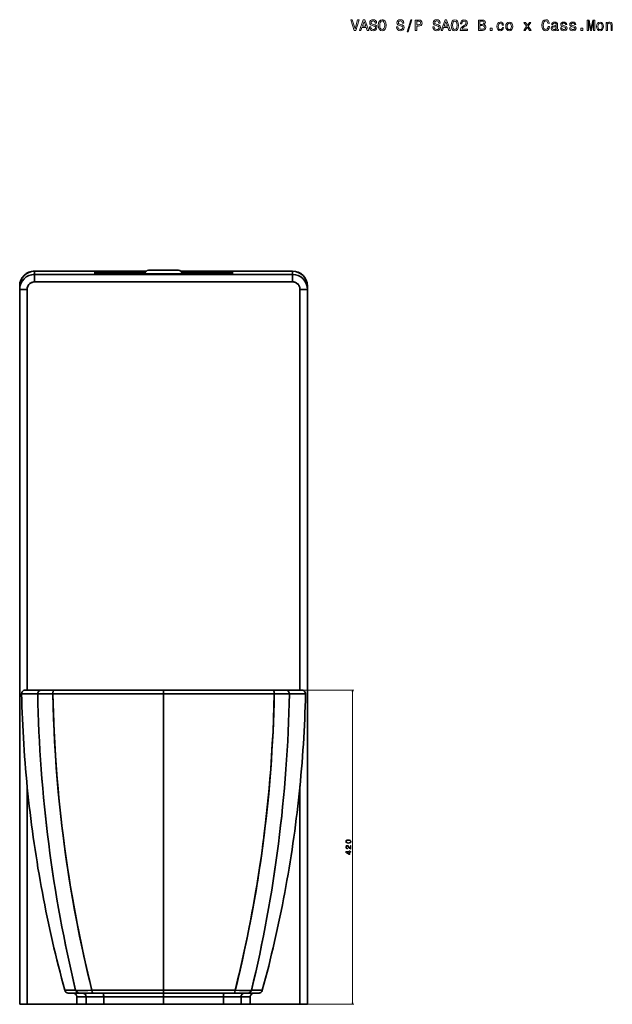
# Model space of a CAD drawing. Extents: x 401 to 1995, y -61 to 2287.
# Tile 5 of 6: x 402 to 1195, y 971 to 2287. Entities that reach past the tile are written whole.
import ezdxf

# ---------------------------------------------------------------- set-up
doc = ezdxf.new("R2010")
doc.units = 0

msp = doc.modelspace()

# ---------------------------------------------------------------- linework, layer by layer
at = {"color": 7, "lineweight": 35, "ltscale": 0.005511}
for p, q in [((422, 1950.8), (422, 1951)), ((422, 1950.8), (422, 1951)), ((502.5, 1951), (502.5, 1950.8)), ((502.5, 1951), (502.5, 1950.8)), ((686.5, 1950.8), (686.5, 1951)), ((686.5, 1950.8), (686.5, 1951)), ((767, 1951), (767, 1950.8)), ((767, 1951), (767, 1950.8))]:
    msp.add_line(p, q, dxfattribs=at)
at = {"color": 7, "lineweight": 35}
for p, q in [((502.5, 1951), (422, 1951)), ((422, 1951), (502.5, 1951)), ((422, 1950.8), (502.5, 1950.8)), ((502.5, 1950.8), (422, 1950.8)), ((571.5, 1951), (509.5, 1951)), ((509.5, 1951), (571.5, 1951)), ((509.5, 1949), (569.9, 1949)), ((569.9, 1949), (509.5, 1949)), ((574.5, 1952), (614.5, 1952)), ((574.5, 1952), (614.5, 1952)), ((679.5, 1951), (617.5, 1951)), ((617.5, 1951), (679.5, 1951)), ((619.1, 1949), (679.5, 1949)), ((679.5, 1949), (619.1, 1949)), ((767, 1951), (686.5, 1951)), ((686.5, 1951), (767, 1951)), ((767, 1950.8), (686.5, 1950.8)), ((686.5, 1950.8), (767, 1950.8)), ((767, 1946.5), (422, 1946.5)), ((422, 1946.5), (767, 1946.5)), ((422, 1936.5), (767, 1936.5)), ((767, 1936.5), (422, 1936.5)), ((509.5, 1947.1), (679.5, 1947.1)), ((509.5, 1947.1), (679.5, 1947.1)), ((679.5, 1947.1), (509.5, 1947.1)), ((402, 1926.5), (402, 971)), ((402, 971), (402, 1926.5)), ((412, 1391), (412, 1926.5)), ((412, 1926.5), (412, 1391)), ((777, 1391), (777, 1926.5)), ((777, 1926.5), (777, 1391)), ((787, 1931), (787, 971)), ((787, 1926.5), (787, 971)), ((787, 971), (787, 1926.5)), ((404.6, 1385.9), (426.2, 1385.9)), ((404.6, 1385.9), (426.2, 1385.9)), ((409.6, 1391), (431.1, 1391)), ((431.1, 1391), (409.8, 1391)), ((446.4, 1385.9), (594.5, 1385.9)), ((446.4, 1385.9), (594.5, 1385.9)), ((594.5, 1391), (447.9, 1391)), ((447.9, 1391), (594.5, 1391)), ((741.1, 1391), (594.5, 1391)), ((741.1, 1391), (594.5, 1391)), ((594.5, 1385.9), (594.5, 989.7)), ((742.6, 1385.9), (594.5, 1385.9)), ((742.6, 1385.9), (594.5, 1385.9)), ((594.5, 989.7), (594.5, 1385.9)), ((779.4, 1391), (757.9, 1391)), ((784.4, 1385.9), (762.8, 1385.9)), ((784.4, 1385.9), (762.8, 1385.9)), ((412, 971), (412, 1262.9)), ((412, 1262.9), (412, 971)), ((777, 971), (777, 1262.9)), ((777, 1262.9), (777, 971)), ((594.5, 989.7), (498.7, 989.7)), ((594.5, 989.7), (498.7, 989.7)), ((594.5, 989.7), (690.3, 989.7)), ((690.3, 989.7), (594.5, 989.7)), ((486, 986), (513.4, 986)), ((514.4, 981), (490.9, 981)), ((514.4, 981), (490.9, 981)), ((499.8, 986), (594.5, 986)), ((594.5, 986), (499.8, 986)), ((513.4, 986), (594.5, 986)), ((514.4, 981), (594.5, 981)), ((514.4, 981), (594.5, 981)), ((594.5, 986), (689.2, 986)), ((675.6, 986), (594.5, 986)), ((594.5, 986), (689.2, 986)), ((594.5, 981), (674.6, 981)), ((674.6, 981), (594.5, 981)), ((698.1, 981), (674.6, 981)), ((698.1, 981), (674.6, 981)), ((675.6, 986), (703, 986)), ((501.2, 971), (412, 971)), ((412, 971), (777, 971)), ((478.5, 971), (505.1, 971)), ((490.9, 971), (514.4, 971)), ((505.1, 971), (594.5, 971)), ((594.5, 971), (514.4, 971)), ((674.6, 971), (594.5, 971)), ((594.5, 971), (683.9, 971)), ((674.6, 971), (698.1, 971)), ((683.9, 971), (710.5, 971)), ((777, 971), (687.8, 971))]:
    msp.add_line(p, q, dxfattribs=at)
at = {"color": 7, "lineweight": 35, "ltscale": 0.106552}
for p, q in [((422, 1946.5), (422, 1950.8)), ((422, 1950.8), (422, 1946.5)), ((767, 1950.8), (767, 1946.5)), ((767, 1946.5), (767, 1950.8))]:
    msp.add_line(p, q, dxfattribs=at)
at = {"color": 7, "lineweight": 35, "ltscale": 0.175}
for p, q in [((509.5, 1951), (502.5, 1951)), ((502.5, 1951), (509.5, 1951)), ((686.5, 1951), (679.5, 1951)), ((679.5, 1951), (686.5, 1951))]:
    msp.add_line(p, q, dxfattribs=at)
at = {"color": 7, "lineweight": 35, "ltscale": 0.075339}
for p, q in [((502.5, 1950.8), (502.5, 1947.7)), ((502.5, 1947.7), (502.5, 1950.8)), ((686.5, 1947.7), (686.5, 1950.8)), ((686.5, 1950.8), (686.5, 1947.7))]:
    msp.add_line(p, q, dxfattribs=at)
at = {"color": 7, "lineweight": 35, "ltscale": 0.125}
for p, q in [((504.5, 1949), (509.5, 1949)), ((509.5, 1949), (504.5, 1949)), ((679.5, 1949), (684.5, 1949)), ((684.5, 1949), (679.5, 1949)), ((594.5, 986), (594.5, 981)), ((594.5, 981), (594.5, 986))]:
    msp.add_line(p, q, dxfattribs=at)
at = {"color": 7, "lineweight": 35, "ltscale": 0.005292}
for p, q in [((504.5, 1948.8), (504.5, 1949)), ((504.5, 1949), (504.5, 1948.8)), ((684.5, 1948.8), (684.5, 1949)), ((684.5, 1949), (684.5, 1948.8))]:
    msp.add_line(p, q, dxfattribs=at)
at = {"color": 7, "lineweight": 35, "ltscale": 0.041922}
msp.add_line((504.5, 1949), (504.5, 1947.3), dxfattribs=at)
at = {"color": 7, "lineweight": 35, "ltscale": 0.036606}
for p, q in [((504.5, 1948.8), (504.5, 1947.3)), ((504.5, 1947.3), (504.5, 1948.8)), ((684.5, 1947.3), (684.5, 1948.8)), ((684.5, 1948.8), (684.5, 1947.3))]:
    msp.add_line(p, q, dxfattribs=at)
at = {"color": 7, "lineweight": 35, "ltscale": 0.05}
for p, q in [((509.5, 1949), (509.5, 1951)), ((509.5, 1949), (509.5, 1951)), ((679.5, 1951), (679.5, 1949)), ((679.5, 1951), (679.5, 1949))]:
    msp.add_line(p, q, dxfattribs=at)
at = {"color": 7, "lineweight": 35, "ltscale": 0.047116}
for p, q in [((509.5, 1947.1), (509.5, 1949)), ((679.5, 1947.1), (679.5, 1949))]:
    msp.add_line(p, q, dxfattribs=at)
at = {"color": 7, "lineweight": 35, "ltscale": 0.047336}
for p, q in [((509.5, 1949), (509.5, 1947.1)), ((679.5, 1949), (679.5, 1947.1))]:
    msp.add_line(p, q, dxfattribs=at)
at = {"color": 7, "lineweight": 35, "ltscale": 0.248895}
for p, q in [((422, 1936.5), (422, 1946.5)), ((422, 1936.5), (422, 1946.5)), ((767, 1946.5), (767, 1936.5)), ((767, 1936.5), (767, 1946.5))]:
    msp.add_line(p, q, dxfattribs=at)
at = {"color": 7, "lineweight": 35, "ltscale": 0.000219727}
for p, q in [((509.5, 1947.1), (509.5, 1947.1)), ((509.5, 1947.1), (509.5, 1947.1)), ((679.5, 1947.1), (679.5, 1947.1))]:
    msp.add_line(p, q, dxfattribs=at)
at = {"color": 7, "lineweight": 35, "ltscale": 0.000234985}
msp.add_line((679.5, 1947.1), (679.5, 1947.1), dxfattribs=at)
at = {"color": 7, "lineweight": 35, "ltscale": 0.003305}
for p, q in [((402, 1931), (402, 1930.8)), ((402, 1931), (402, 1930.8)), ((787, 1930.8), (787, 1931)), ((787, 1931), (787, 1930.8))]:
    msp.add_line(p, q, dxfattribs=at)
at = {"color": 7, "lineweight": 35, "ltscale": 0.108762}
for p, q in [((402, 1926.5), (402, 1930.8)), ((402, 1930.8), (402, 1926.5)), ((787, 1930.8), (787, 1926.5)), ((787, 1926.5), (787, 1930.8))]:
    msp.add_line(p, q, dxfattribs=at)
at = {"color": 7, "lineweight": 35, "ltscale": 0.25}
for p, q in [((412, 1926.5), (402, 1926.5)), ((402, 1926.5), (412, 1926.5)), ((777, 1926.5), (787, 1926.5)), ((777, 1926.5), (787, 1926.5)), ((478.5, 981), (478.5, 971)), ((490.9, 981), (490.9, 971)), ((490.9, 971), (490.9, 981)), ((514.4, 981), (514.4, 971)), ((514.4, 971), (514.4, 981)), ((594.5, 971), (594.5, 981)), ((594.5, 981), (594.5, 971)), ((674.6, 971), (674.6, 981)), ((674.6, 981), (674.6, 971)), ((698.1, 981), (698.1, 971)), ((698.1, 971), (698.1, 981)), ((710.5, 981), (710.5, 971)), ((412, 971), (402, 971)), ((412, 971), (402, 971)), ((787, 971), (777, 971)), ((787, 971), (777, 971))]:
    msp.add_line(p, q, dxfattribs=at)
at = {"color": 7, "lineweight": 35, "ltscale": 0.004393}
for p, q in [((409.6, 1391), (409.8, 1391)), ((779.4, 1391), (779.2, 1391))]:
    msp.add_line(p, q, dxfattribs=at)
at = {"color": 7, "lineweight": 35, "ltscale": 0.419942}
for p, q in [((447.9, 1391), (431.1, 1391)), ((447.9, 1391), (431.1, 1391)), ((757.9, 1391), (741.1, 1391)), ((741.1, 1391), (757.9, 1391))]:
    msp.add_line(p, q, dxfattribs=at)
at = {"color": 7, "lineweight": 35, "ltscale": 0.127853}
for p, q in [((594.5, 1385.9), (594.5, 1391)), ((594.5, 1391), (594.5, 1385.9))]:
    msp.add_line(p, q, dxfattribs=at)
at = {"color": 7, "lineweight": 35, "ltscale": 0.346738}
msp.add_line((594.5, 1372), (594.5, 1385.9), dxfattribs=at)
at = {"color": 7, "lineweight": 13}
for p, q in [((743.1, 1391), (849.2, 1391)), ((847.2, 971), (847.2, 1391)), ((779, 971), (849.2, 971))]:
    msp.add_line(p, q, dxfattribs=at)
at = {"color": 7, "lineweight": 35, "ltscale": 0.471625}
msp.add_line((776.7, 1391), (757.9, 1391), dxfattribs=at)
at = {"color": 7, "lineweight": 35, "ltscale": 0.047842}
msp.add_line((779.2, 1391), (777.3, 1391), dxfattribs=at)
at = {"color": 7, "lineweight": 35, "ltscale": 0.361916}
for p, q in [((476.9, 989.7), (462.4, 989.7)), ((476.9, 989.7), (462.4, 989.7)), ((712.1, 989.7), (726.6, 989.7)), ((726.6, 989.7), (712.1, 989.7))]:
    msp.add_line(p, q, dxfattribs=at)
at = {"color": 7, "lineweight": 35, "ltscale": 0.092017}
for p, q in [((594.5, 989.7), (594.5, 986)), ((594.5, 986), (594.5, 989.7))]:
    msp.add_line(p, q, dxfattribs=at)
at = {"color": 7, "lineweight": 35, "ltscale": 0.360386}
msp.add_line((467.3, 986), (481.7, 986), dxfattribs=at)
at = {"color": 7, "lineweight": 35, "ltscale": 0.3604}
for p, q in [((481.7, 986), (467.3, 986)), ((707.3, 986), (721.7, 986))]:
    msp.add_line(p, q, dxfattribs=at)
at = {"color": 7, "lineweight": 35, "ltscale": 0.312884}
msp.add_line((486, 986), (473.5, 986), dxfattribs=at)
at = {"color": 7, "lineweight": 35, "ltscale": 0.205695}
msp.add_line((481.7, 986), (473.4, 986), dxfattribs=at)
at = {"color": 7, "lineweight": 35, "ltscale": 0.310065}
for p, q in [((478.5, 981), (490.9, 981)), ((698.1, 981), (710.5, 981))]:
    msp.add_line(p, q, dxfattribs=at)
at = {"color": 7, "lineweight": 35, "ltscale": 0.31188}
for p, q in [((490.9, 981), (478.5, 981)), ((698.1, 981), (710.5, 981))]:
    msp.add_line(p, q, dxfattribs=at)
at = {"color": 7, "lineweight": 35, "ltscale": 0.454106}
for p, q in [((481.7, 986), (499.8, 986)), ((481.7, 986), (499.8, 986)), ((707.3, 986), (689.2, 986)), ((689.2, 986), (707.3, 986))]:
    msp.add_line(p, q, dxfattribs=at)
at = {"color": 7, "lineweight": 35, "ltscale": 0.312985}
msp.add_line((703, 986), (715.5, 986), dxfattribs=at)
at = {"color": 7, "lineweight": 35, "ltscale": 0.22477}
msp.add_line((715.5, 986), (706.6, 986), dxfattribs=at)
at = {"color": 7, "lineweight": 35, "ltscale": 0.360387}
msp.add_line((707.3, 986), (721.7, 986), dxfattribs=at)
at = {"color": 7, "lineweight": 13}
for points in [[(854.1, 2286.6), (850.6, 2274.6), (847, 2286.6), (845, 2286.6), (849.6, 2272.5), (851.6, 2272.5), (856, 2286.6)], [(856.6, 2272.5), (858.4, 2272.5), (859.9, 2276.7), (865.5, 2276.7), (867, 2272.5), (868.9, 2272.5), (863.7, 2286.6), (861.7, 2286.6)], [(860.6, 2278.4), (862.7, 2284.6), (864.9, 2278.4)], [(871.7, 2277.2), (869.8, 2277.2), (870.2, 2275), (871.2, 2273.5), (872.8, 2272.5), (874.9, 2272.2), (877, 2272.5), (878.5, 2273.4), (879.5, 2274.8), (879.9, 2276.6), (879.6, 2278.3), (878.7, 2279.3), (877.4, 2280), (875.5, 2280.6), (874, 2280.9), (872.9, 2281.4), (872.3, 2282), (872.2, 2283), (872.3, 2283.9), (872.9, 2284.6), (873.7, 2285.1), (874.8, 2285.3), (875.9, 2285.1), (876.8, 2284.5), (877.4, 2283.6), (877.7, 2282.4), (879.5, 2282.4), (879.5, 2282.4), (879.2, 2284.3), (878.2, 2285.7), (876.7, 2286.6), (874.7, 2286.9), (872.9, 2286.6), (871.5, 2285.8), (870.6, 2284.4), (870.3, 2282.8), (870.5, 2281.2), (871.3, 2280.2), (872.5, 2279.5), (874.2, 2279), (875.8, 2278.5), (877, 2278.1), (877.8, 2277.4), (878, 2276.4), (877.8, 2275.3), (877.2, 2274.5), (876.2, 2274), (875, 2273.9), (873.6, 2274.1), (872.6, 2274.7), (871.9, 2275.8)], [(881.8, 2279.5), (882.2, 2276.4), (883.2, 2274.1), (884.9, 2272.6), (887, 2272.2), (889.1, 2272.6), (890.8, 2274.1), (891.8, 2276.4), (892.2, 2279.5), (891.8, 2282.7), (891.4, 2283.9), (890.8, 2285), (889.1, 2286.4), (888.1, 2286.8), (887, 2286.9), (884.8, 2286.4), (883.2, 2285), (882.2, 2282.7)], [(883.8, 2279.5), (884, 2282), (884.6, 2283.8), (885.7, 2284.9), (887, 2285.3), (888.3, 2284.9), (889.3, 2283.8), (890, 2282), (890.3, 2279.5), (890, 2277.1), (889.3, 2275.3), (888.3, 2274.2), (887, 2273.9), (885.7, 2274.2), (884.6, 2275.3), (884, 2277.1)], [(908.1, 2277.2), (906.3, 2277.2), (906.7, 2275), (907.7, 2273.5), (909.2, 2272.5), (911.3, 2272.2), (913.4, 2272.5), (915, 2273.4), (916, 2274.8), (916.3, 2276.6), (916, 2278.3), (915.2, 2279.3), (913.8, 2280), (912, 2280.6), (910.4, 2280.9), (909.4, 2281.4), (908.8, 2282), (908.6, 2283), (908.8, 2283.9), (909.3, 2284.6), (910.1, 2285.1), (911.2, 2285.3), (912.3, 2285.1), (913.2, 2284.5), (913.8, 2283.6), (914.1, 2282.4), (915.9, 2282.4), (915.9, 2282.4), (915.6, 2284.3), (914.7, 2285.7), (913.2, 2286.6), (911.2, 2286.9), (909.3, 2286.6), (907.9, 2285.8), (907, 2284.4), (906.7, 2282.8), (907, 2281.2), (907.7, 2280.2), (908.9, 2279.5), (910.6, 2279), (912.2, 2278.5), (913.5, 2278.1), (914.2, 2277.4), (914.5, 2276.4), (914.2, 2275.3), (913.6, 2274.5), (912.6, 2274), (911.4, 2273.9), (910, 2274.1), (909, 2274.7), (908.3, 2275.8)], [(920.3, 2270.7), (921.7, 2270.7), (926.6, 2286.9), (925.2, 2286.9)], [(931.3, 2272.5), (933.2, 2272.5), (933.2, 2278.5), (935.2, 2278.5), (937.3, 2278.6), (939, 2279.3), (940, 2280.6), (940.4, 2282.5), (940.1, 2284.2), (939.3, 2285.5), (938, 2286.3), (936.2, 2286.5), (931.3, 2286.5)], [(935.7, 2284.8), (936.9, 2284.7), (937.8, 2284.3), (938.3, 2283.6), (938.5, 2282.5), (938.3, 2281.3), (937.7, 2280.6), (936.8, 2280.3), (935.5, 2280.2), (933.2, 2280.2), (933.2, 2284.8)], [(956.7, 2277.2), (954.8, 2277.2), (955.2, 2275), (956.3, 2273.5), (957.8, 2272.5), (959.9, 2272.2), (962, 2272.5), (963.5, 2273.4), (964.5, 2274.8), (964.9, 2276.6), (964.6, 2278.3), (963.7, 2279.3), (962.4, 2280), (960.5, 2280.6), (959, 2280.9), (957.9, 2281.4), (957.3, 2282), (957.2, 2283), (957.3, 2283.9), (957.9, 2284.6), (958.7, 2285.1), (959.8, 2285.3), (960.9, 2285.1), (961.8, 2284.5), (962.4, 2283.6), (962.7, 2282.4), (964.5, 2282.4), (964.5, 2282.4), (964.2, 2284.3), (963.2, 2285.7), (961.7, 2286.6), (959.7, 2286.9), (957.9, 2286.6), (956.5, 2285.8), (955.6, 2284.4), (955.3, 2282.8), (955.5, 2281.2), (956.3, 2280.2), (957.5, 2279.5), (959.2, 2279), (960.8, 2278.5), (962, 2278.1), (962.8, 2277.4), (963, 2276.4), (962.8, 2275.3), (962.2, 2274.5), (961.2, 2274), (960, 2273.9), (958.6, 2274.1), (957.6, 2274.7), (956.9, 2275.8)], [(965.9, 2272.5), (967.7, 2272.5), (969.2, 2276.7), (974.8, 2276.7), (976.3, 2272.5), (978.2, 2272.5), (973, 2286.6), (971, 2286.6)], [(969.9, 2278.4), (972, 2284.6), (974.2, 2278.4)], [(979.3, 2279.4), (979.6, 2276.2), (980.5, 2274), (982.1, 2272.6), (984.2, 2272.1), (986.2, 2272.6), (987.7, 2274), (988.7, 2276.2), (989, 2279.4), (988.7, 2282.5), (988.3, 2283.8), (987.7, 2284.8), (986.2, 2286.2), (984.2, 2286.6), (982.1, 2286.2), (980.5, 2284.8), (979.6, 2282.5)], [(981.2, 2279.4), (981.4, 2281.8), (981.9, 2283.6), (982.8, 2284.6), (984.2, 2285), (985.5, 2284.6), (986.4, 2283.6), (986.9, 2281.8), (987.1, 2279.4), (986.9, 2276.9), (986.4, 2275.2), (985.5, 2274.1), (984.2, 2273.8), (982.8, 2274.1), (981.9, 2275.2), (981.4, 2276.9)], [(991.4, 2272.5), (1001, 2272.5), (1001, 2274.3), (993.4, 2274.3), (993.8, 2275.2), (994.5, 2276), (996.8, 2277.4), (998, 2278.1), (999.3, 2278.9), (1000.3, 2279.9), (1000.8, 2281.1), (1001, 2282.5), (1000.7, 2284.2), (999.7, 2285.5), (998.3, 2286.3), (996.4, 2286.6), (994.4, 2286.3), (993, 2285.4), (992, 2283.8), (991.7, 2281.8), (991.7, 2281.6), (993.5, 2281.6), (993.5, 2281.7), (993.7, 2283.1), (994.3, 2284.1), (995.1, 2284.8), (996.3, 2285), (997.5, 2284.8), (998.3, 2284.3), (998.9, 2283.5), (999.1, 2282.5), (998.9, 2281.6), (998.6, 2280.8), (997.9, 2280.1), (997, 2279.5), (995.8, 2278.8), (993.9, 2277.6), (992.5, 2276.3), (991.6, 2274.6), (991.4, 2272.6)], [(1023.1, 2280.1), (1024.5, 2281.3), (1024.9, 2282.1), (1025, 2283), (1024.7, 2284.6), (1024, 2285.6), (1022.7, 2286.3), (1020.9, 2286.5), (1015.9, 2286.5), (1015.9, 2272.5), (1021.2, 2272.5), (1023.1, 2272.8), (1024.5, 2273.7), (1025.3, 2275), (1025.6, 2276.7), (1025.5, 2277.9), (1025, 2278.9), (1024.2, 2279.6)], [(1020.5, 2280.7), (1017.8, 2280.7), (1017.8, 2284.9), (1020.7, 2284.9), (1021.8, 2284.8), (1022.5, 2284.4), (1023, 2283.8), (1023.2, 2282.8), (1023, 2281.9), (1022.5, 2281.3), (1021.7, 2280.9)], [(1021, 2274.2), (1017.8, 2274.2), (1017.8, 2279), (1020.8, 2279), (1022.1, 2278.9), (1023, 2278.5), (1023.5, 2277.8), (1023.7, 2276.7), (1023.5, 2275.6), (1023, 2274.8), (1022.2, 2274.4)], [(1047.6, 2279.8), (1049.4, 2279.8), (1049, 2281.4), (1048.1, 2282.7), (1046.8, 2283.5), (1045, 2283.8), (1043.1, 2283.4), (1041.6, 2282.2), (1040.7, 2280.4), (1040.4, 2277.9), (1040.7, 2275.5), (1041.6, 2273.7), (1043, 2272.5), (1045, 2272.2), (1046.7, 2272.5), (1048, 2273.3), (1049, 2274.6), (1049.4, 2276.4), (1047.7, 2276.4), (1047.4, 2275.3), (1046.8, 2274.4), (1046, 2273.9), (1045, 2273.8), (1043.8, 2274), (1042.9, 2274.8), (1042.4, 2276.1), (1042.2, 2278), (1042.4, 2279.8), (1042.9, 2281.1), (1043.8, 2281.9), (1045, 2282.2), (1046.1, 2282), (1046.9, 2281.6), (1047.4, 2280.8)], [(1052.3, 2278), (1052.6, 2275.5), (1053.6, 2273.7), (1055, 2272.5), (1057, 2272.2), (1059, 2272.5), (1060.5, 2273.7), (1061.4, 2275.5), (1061.7, 2278), (1061.4, 2280.4), (1060.5, 2282.3), (1059, 2283.4), (1057, 2283.8), (1055, 2283.4), (1053.6, 2282.2), (1052.6, 2280.4)], [(1054.1, 2278), (1054.3, 2279.8), (1054.9, 2281.1), (1055.8, 2281.9), (1057, 2282.2), (1058.2, 2281.9), (1059.1, 2281.1), (1059.7, 2279.8), (1059.9, 2278), (1059.7, 2276.1), (1059.1, 2274.8), (1058.2, 2274), (1057, 2273.7), (1055.8, 2274), (1054.9, 2274.8), (1054.3, 2276.1)], [(1078.4, 2272.5), (1081.2, 2276.8), (1084.1, 2272.5), (1086.2, 2272.5), (1082.3, 2278.1), (1086, 2283.4), (1083.9, 2283.4), (1081.3, 2279.4), (1078.6, 2283.4), (1076.5, 2283.4), (1080.1, 2278.1), (1076.3, 2272.5)], [(1108.9, 2277.8), (1108.5, 2276.1), (1107.8, 2274.8), (1106.9, 2274.1), (1105.8, 2273.9), (1104.5, 2274.2), (1103.4, 2275.3), (1102.8, 2277.1), (1102.5, 2279.5), (1102.8, 2282), (1103.4, 2283.8), (1104.4, 2284.9), (1105.8, 2285.3), (1106.7, 2285.1), (1107.6, 2284.5), (1108.2, 2283.6), (1108.7, 2282.3), (1110.6, 2282.3), (1110, 2284.2), (1108.9, 2285.7), (1107.5, 2286.6), (1105.8, 2286.9), (1103.6, 2286.4), (1102, 2285), (1101, 2282.7), (1100.6, 2279.5), (1101, 2276.4), (1102, 2274.1), (1103.6, 2272.6), (1105.8, 2272.2), (1107.7, 2272.5), (1109.2, 2273.6), (1110.2, 2275.4), (1110.8, 2277.8)], [(1120, 2274), (1120, 2273.9), (1120.1, 2273.2), (1120.4, 2272.7), (1121.7, 2272.3), (1122.7, 2272.5), (1122.7, 2273.9), (1122.2, 2273.8), (1121.7, 2274.1), (1121.6, 2274.9), (1121.6, 2280.5), (1121.3, 2281.9), (1120.6, 2282.9), (1119.4, 2283.5), (1117.7, 2283.8), (1116, 2283.5), (1114.7, 2282.8), (1113.9, 2281.8), (1113.7, 2280.4), (1113.7, 2280.2), (1115.3, 2280.2), (1115.4, 2281.1), (1115.8, 2281.7), (1116.6, 2282), (1117.6, 2282.2), (1118.6, 2282.1), (1119.3, 2281.8), (1119.7, 2281.3), (1119.9, 2280.5), (1119.8, 2279.7), (1119.5, 2279.3), (1118.6, 2279.1), (1117.1, 2278.9), (1115.4, 2278.5), (1114.2, 2277.9), (1113.4, 2276.9), (1113.2, 2275.4), (1113.4, 2274.1), (1114.1, 2273.1), (1115.1, 2272.4), (1116.5, 2272.2), (1118.3, 2272.6)], [(1119.8, 2276.3), (1119.6, 2275.3), (1118.9, 2274.5), (1117.9, 2274), (1116.8, 2273.8), (1116, 2273.9), (1115.4, 2274.2), (1115.1, 2274.8), (1115, 2275.6), (1115.1, 2276.3), (1115.4, 2276.8), (1116.7, 2277.3), (1118.3, 2277.6), (1119.8, 2278.1)], [(1131, 2278.9), (1129.3, 2279.3), (1128, 2279.7), (1127.6, 2280.7), (1127.7, 2281.3), (1128.2, 2281.8), (1128.8, 2282.1), (1129.8, 2282.3), (1130.8, 2282.1), (1131.5, 2281.8), (1132, 2281.2), (1132.2, 2280.5), (1133.9, 2280.5), (1133.9, 2280.5), (1133.6, 2281.8), (1132.8, 2282.9), (1131.5, 2283.5), (1129.8, 2283.8), (1128.1, 2283.5), (1126.9, 2282.9), (1126.1, 2281.9), (1125.8, 2280.6), (1126, 2279.4), (1126.6, 2278.6), (1127.5, 2278), (1128.9, 2277.5), (1130.8, 2277), (1132, 2276.5), (1132.4, 2276.1), (1132.5, 2275.5), (1132.3, 2274.8), (1131.8, 2274.2), (1131, 2273.9), (1130, 2273.7), (1128.9, 2273.9), (1128.1, 2274.3), (1127.5, 2275), (1127.3, 2275.9), (1125.6, 2275.9), (1125.9, 2274.3), (1126.7, 2273.1), (1128, 2272.4), (1129.8, 2272.2), (1131.7, 2272.4), (1133.1, 2273.1), (1134, 2274.3), (1134.3, 2275.7), (1134, 2277), (1133.4, 2277.9), (1132.4, 2278.4)], [(1143.2, 2278.9), (1141.4, 2279.3), (1140.2, 2279.7), (1139.8, 2280.7), (1139.9, 2281.3), (1140.3, 2281.8), (1141, 2282.1), (1142, 2282.3), (1142.9, 2282.1), (1143.7, 2281.8), (1144.1, 2281.2), (1144.4, 2280.5), (1146.1, 2280.5), (1146.1, 2280.5), (1145.8, 2281.8), (1145, 2282.9), (1143.7, 2283.5), (1142, 2283.8), (1140.3, 2283.5), (1139, 2282.9), (1138.2, 2281.9), (1138, 2280.6), (1138.2, 2279.4), (1138.7, 2278.6), (1139.6, 2278), (1141, 2277.5), (1143, 2277), (1144.2, 2276.5), (1144.5, 2276.1), (1144.6, 2275.5), (1144.5, 2274.8), (1144, 2274.2), (1143.2, 2273.9), (1142.1, 2273.7), (1141, 2273.9), (1140.2, 2274.3), (1139.7, 2275), (1139.4, 2275.9), (1137.7, 2275.9), (1138, 2274.3), (1138.8, 2273.1), (1140.2, 2272.4), (1142, 2272.2), (1143.9, 2272.4), (1145.3, 2273.1), (1146.1, 2274.3), (1146.4, 2275.7), (1146.2, 2277), (1145.6, 2277.9), (1144.5, 2278.4)], [(1161.3, 2272.5), (1162.8, 2272.5), (1162.8, 2285.3), (1165.5, 2272.5), (1167.2, 2272.5), (1169.8, 2285.3), (1169.8, 2272.5), (1171.4, 2272.5), (1171.4, 2286.5), (1168.9, 2286.5), (1166.3, 2274.2), (1163.8, 2286.5), (1161.3, 2286.5)], [(1173.8, 2278), (1174.1, 2275.5), (1175, 2273.7), (1176.5, 2272.5), (1178.5, 2272.2), (1180.4, 2272.5), (1181.9, 2273.7), (1182.8, 2275.5), (1183.2, 2278), (1182.8, 2280.4), (1181.9, 2282.3), (1180.4, 2283.4), (1178.5, 2283.8), (1176.5, 2283.4), (1175, 2282.2), (1174.1, 2280.4)], [(1175.6, 2278), (1175.8, 2279.8), (1176.3, 2281.1), (1177.2, 2281.9), (1178.5, 2282.2), (1179.7, 2281.9), (1180.6, 2281.1), (1181.1, 2279.8), (1181.3, 2278), (1181.1, 2276.1), (1180.6, 2274.8), (1179.7, 2274), (1178.5, 2273.7), (1177.2, 2274), (1176.3, 2274.8), (1175.8, 2276.1)], [(1186.4, 2272.5), (1188.2, 2272.5), (1188.2, 2278.8), (1188.4, 2280.2), (1189, 2281.3), (1189.9, 2281.9), (1191.1, 2282.2), (1192.1, 2282), (1192.7, 2281.4), (1193, 2280.5), (1193.1, 2279.3), (1193.1, 2272.5), (1194.8, 2272.5), (1194.8, 2279.7), (1194.8, 2281.1), (1194.4, 2282.3), (1193.2, 2283.4), (1191.4, 2283.8), (1190.3, 2283.6), (1189.5, 2283.2), (1188.7, 2282.6), (1188.1, 2281.7), (1188.1, 2283.4), (1186.4, 2283.4)], [(1031.3, 2272.5), (1034.1, 2272.5), (1034.1, 2275.6), (1031.3, 2275.6)], [(1152.8, 2272.5), (1155.6, 2272.5), (1155.6, 2275.6), (1152.8, 2275.6)], [(841.8, 1186), (843.4, 1186.2), (844.5, 1186.6), (845.2, 1187.4), (845.4, 1188.4), (845.2, 1189.5), (844.5, 1190.2), (843.4, 1190.7), (841.8, 1190.9), (840.2, 1190.7), (839.6, 1190.5), (839.1, 1190.2), (838.4, 1189.5), (838.2, 1188.4), (838.4, 1187.4), (839.1, 1186.6), (840.2, 1186.2)], [(841.8, 1187), (840.6, 1187.1), (839.7, 1187.3), (839.2, 1187.8), (839, 1188.4), (839.2, 1189.1), (839.7, 1189.6), (840.6, 1189.8), (841.8, 1189.9), (843, 1189.8), (843.9, 1189.6), (844.4, 1189.1), (844.6, 1188.4), (844.4, 1187.8), (843.9, 1187.3), (843, 1187.1)], [(845.2, 1178.5), (845.2, 1183.3), (844.4, 1183.3), (844.4, 1179.5), (843.9, 1179.7), (843.5, 1180.1), (842.8, 1181.2), (842.5, 1181.8), (842, 1182.5), (841.5, 1183), (841, 1183.2), (840.3, 1183.3), (839.4, 1183.2), (838.8, 1182.7), (838.3, 1182), (838.2, 1181), (838.4, 1180), (838.8, 1179.3), (839.6, 1178.8), (840.6, 1178.7), (840.7, 1178.7), (840.7, 1179.6), (840.6, 1179.6), (840, 1179.7), (839.5, 1180), (839.1, 1180.4), (839, 1181), (839.1, 1181.5), (839.4, 1182), (839.8, 1182.3), (840.3, 1182.4), (840.7, 1182.3), (841.1, 1182.1), (841.5, 1181.8), (841.8, 1181.3), (842.1, 1180.7), (842.7, 1179.8), (843.4, 1179.1), (844.2, 1178.6), (845.2, 1178.5)], [(845.2, 1174.1), (845.2, 1175), (843.5, 1175), (843.5, 1176), (842.7, 1176), (842.7, 1175), (838.4, 1175), (838.4, 1174), (842.6, 1171), (843.5, 1171), (843.5, 1174.1)], [(842.7, 1171.8), (839.6, 1174.1), (842.7, 1174.1)]]:
    msp.add_lwpolyline(points, close=True, dxfattribs=at)
at = {"color": 7, "lineweight": 35}
for points in [[(509.5, 1947.1), (507.4, 1947.1), (505.3, 1947.2), (504, 1947.3), (503.4, 1947.4), (502.8, 1947.6), (502.6, 1947.6), (502.5, 1947.7), (502.5, 1947.7), (502.5, 1947.7)], [(509.5, 1947.1), (506.4, 1947.2), (505, 1947.2), (503.9, 1947.3), (503.3, 1947.4), (502.9, 1947.5), (502.6, 1947.6), (502.5, 1947.7), (502.5, 1947.7), (502.5, 1947.7)], [(686.5, 1947.7), (686.5, 1947.7), (686.5, 1947.7), (686.4, 1947.6), (686.2, 1947.5), (685.8, 1947.4), (684.6, 1947.3), (682.8, 1947.2), (680.8, 1947.1), (679.5, 1947.1)], [(686.5, 1947.7), (686.5, 1947.7), (686.5, 1947.7), (686.4, 1947.6), (686.3, 1947.6), (685.8, 1947.4), (684.9, 1947.3), (683.7, 1947.2), (682.3, 1947.1), (679.5, 1947.1)], [(422, 1936.5), (420.8, 1936.5), (419.5, 1936.2), (418.4, 1935.9), (417.2, 1935.3), (416.2, 1934.7), (415.2, 1933.9), (414.4, 1933), (413.6, 1932), (413, 1930.9), (412.5, 1929.8), (412.2, 1928.7), (412.1, 1927.6), (412, 1926.5)], [(422, 1936.5), (420.8, 1936.5), (419.7, 1936.3), (418.6, 1935.9), (417.5, 1935.5), (416.5, 1934.9), (415.6, 1934.2), (414.7, 1933.4), (414, 1932.5), (413.4, 1931.5), (412.8, 1930.5), (412.4, 1929.4), (412.2, 1928.3), (412, 1927.4), (412, 1926.5)], [(503.6, 1947.4), (503.4, 1947.5), (503.4, 1947.5), (503.4, 1947.5), (503.8, 1947.4), (504.8, 1947.3), (506.9, 1947.1), (509.5, 1947.1)], [(679.5, 1947.1), (682.3, 1947.1), (684.1, 1947.3), (685.2, 1947.4), (685.6, 1947.5)], [(777, 1926.5), (776.9, 1927.7), (776.7, 1928.8), (776.4, 1929.9), (775.9, 1931), (775.4, 1932), (774.7, 1932.9), (773.9, 1933.8), (773, 1934.5), (772, 1935.2), (771, 1935.7), (769.9, 1936.1), (768.8, 1936.4), (767.9, 1936.5), (767, 1936.5)], [(462.4, 989.7), (460.2, 997.8), (458.1, 1005.9), (456, 1014), (453.9, 1022.1), (451.9, 1030.3), (449.9, 1038.4), (447.9, 1046.6), (446, 1054.7), (444.2, 1062.9), (442.4, 1071), (440.6, 1079.2), (438.9, 1087.4), (437.2, 1095.6), (435.5, 1103.8), (433.9, 1112), (432.4, 1120.2), (430.8, 1128.4), (429.4, 1136.6), (427.9, 1144.8), (426.5, 1153), (425.2, 1161.3), (423.9, 1169.5), (422.6, 1177.7), (421.4, 1186), (420.2, 1194.3), (419, 1202.5), (417.9, 1210.8), (416.9, 1219.1), (415.9, 1227.3), (414.9, 1235.6), (414, 1243.9), (413.1, 1252.2), (412.2, 1260.5), (411.4, 1268.8), (410.7, 1277.2), (409.9, 1285.5), (409.3, 1293.8), (408.6, 1302.2), (408, 1310.5), (407.5, 1318.8), (407, 1327.2), (406.5, 1335.6), (406.1, 1343.9), (405.7, 1352.3), (405.4, 1360.7), (405.1, 1369.1), (404.8, 1377.5), (404.6, 1385.9)], [(426.2, 1385.9), (426.3, 1386.7), (426.4, 1387.4), (426.7, 1388.2), (427.1, 1388.9), (427.6, 1389.5), (428.2, 1390), (428.9, 1390.4), (429.6, 1390.7), (430.4, 1390.9), (431.1, 1391)], [(426.2, 1385.9), (426.3, 1386.7), (426.4, 1387.4), (426.7, 1388.2), (427.1, 1388.9), (427.6, 1389.5), (428.2, 1390), (428.9, 1390.4), (429.6, 1390.7), (430.4, 1390.9), (431.1, 1391)], [(446.4, 1385.9), (429.3, 1385.8), (426.2, 1385.9)], [(426.2, 1385.9), (431.8, 1385.8), (446.4, 1385.9)], [(446.4, 1385.9), (446.4, 1387.4), (446.5, 1388.1), (446.7, 1388.8), (446.8, 1389.5), (447, 1390), (447.2, 1390.4), (447.4, 1390.7), (447.6, 1390.8), (447.7, 1390.9), (447.9, 1391)], [(446.4, 1385.9), (446.4, 1387.4), (446.5, 1388.1), (446.7, 1388.8), (446.8, 1389.5), (447, 1390), (447.2, 1390.4), (447.4, 1390.7), (447.6, 1390.8), (447.7, 1390.9), (447.9, 1391)], [(498.7, 989.7), (495, 1004.8), (491.4, 1020.1), (487.9, 1035.3), (484.6, 1050.7), (481.4, 1066), (478.4, 1081.4), (475.5, 1096.8), (472.7, 1112.2), (470.1, 1127.7), (467.6, 1143.2), (465.2, 1158.7), (463, 1174.3), (460.9, 1189.9), (458.9, 1206.1), (457, 1222.3), (455.3, 1238.6), (453.7, 1254.9), (452.3, 1271.2), (451, 1287.5), (449.9, 1303.9), (448.9, 1320.2), (448, 1336.6), (447.3, 1353), (446.8, 1369.4), (446.4, 1385.9)], [(742.6, 1385.9), (742.2, 1369.1), (741.6, 1352.4), (740.9, 1335.7), (740, 1319.1), (739, 1302.4), (737.9, 1285.8), (736.5, 1269.1), (735.1, 1252.5), (733.4, 1236), (731.6, 1219.4), (729.7, 1202.9), (727.6, 1186.4), (725.4, 1169.9), (723, 1153.5), (720.4, 1137.1), (717.7, 1120.5), (716.3, 1112.3), (714.8, 1104), (712.8, 1093.1), (710.8, 1082.1), (708.6, 1071.2), (705.8, 1057.5), (702.9, 1043.9), (699.9, 1030.3), (696.8, 1016.7), (693.6, 1003.2), (690.3, 989.7)], [(726.6, 989.7), (728.8, 997.8), (730.9, 1005.9), (733, 1014), (735.1, 1022.1), (737.1, 1030.3), (739.1, 1038.4), (741.1, 1046.6), (743, 1054.7), (744.8, 1062.9), (746.6, 1071), (748.4, 1079.2), (750.1, 1087.4), (751.8, 1095.6), (753.5, 1103.8), (755.1, 1112), (756.6, 1120.2), (758.2, 1128.4), (759.6, 1136.6), (761.1, 1144.8), (762.5, 1153), (763.8, 1161.3), (765.1, 1169.5), (766.4, 1177.7), (767.6, 1186), (768.8, 1194.3), (770, 1202.5), (771.1, 1210.8), (772.1, 1219.1), (773.1, 1227.3), (774.1, 1235.6), (775, 1243.9), (775.9, 1252.2), (776.8, 1260.5), (777.6, 1268.8), (778.3, 1277.2), (779.1, 1285.5), (779.7, 1293.8), (780.4, 1302.2), (781, 1310.5), (781.5, 1318.8), (782, 1327.2), (782.5, 1335.6), (782.9, 1343.9), (783.3, 1352.3), (783.6, 1360.7), (783.9, 1369.1), (784.2, 1377.5), (784.4, 1385.9)], [(742.6, 1385.9), (742.6, 1387.4), (742.5, 1388.1), (742.3, 1388.8), (742.2, 1389.5), (742, 1390), (741.8, 1390.4), (741.6, 1390.7), (741.4, 1390.8), (741.3, 1390.9), (741.1, 1391)], [(742.6, 1385.9), (742.6, 1387.4), (742.5, 1388.1), (742.3, 1388.8), (742.2, 1389.5), (742, 1390), (741.8, 1390.4), (741.6, 1390.7), (741.4, 1390.8), (741.3, 1390.9), (741.1, 1391)], [(742.6, 1385.9), (759.7, 1385.8), (762.8, 1385.9)], [(742.6, 1385.9), (759.7, 1385.8), (762.8, 1385.9)], [(762.8, 1385.9), (762.7, 1386.7), (762.6, 1387.4), (762.3, 1388.2), (761.9, 1388.9), (761.4, 1389.5), (760.8, 1390), (760.1, 1390.4), (759.4, 1390.7), (758.6, 1390.9), (757.9, 1391)], [(762.8, 1385.9), (762.7, 1386.7), (762.6, 1387.4), (762.3, 1388.2), (761.9, 1388.9), (761.4, 1389.5), (760.8, 1390), (760.1, 1390.4), (759.4, 1390.7), (758.6, 1390.9), (757.9, 1391)], [(467.5, 986), (466.8, 986), (466.5, 986), (465.8, 986.2), (465.2, 986.4), (464.5, 986.8), (463.9, 987.2), (463.4, 987.7), (463, 988.3), (462.7, 989), (462.4, 989.7)], [(498.7, 989.7), (493.3, 989.5), (488.2, 989.4), (484.2, 989.4), (480.7, 989.4), (479.1, 989.5), (477.8, 989.6), (476.9, 989.7)], [(476.9, 989.7), (477.8, 989.6), (479, 989.5), (480.6, 989.4), (484.7, 989.4), (489.6, 989.5), (498.7, 989.7)], [(712.1, 989.7), (711.2, 989.6), (710, 989.5), (708.4, 989.4), (704.3, 989.4), (699.4, 989.5), (690.3, 989.7)], [(712.1, 989.7), (711.6, 989.6), (710.9, 989.5), (709.1, 989.5), (706.8, 989.4), (701.9, 989.4), (696.2, 989.5), (690.3, 989.7)], [(721.5, 986), (722.2, 986), (722.5, 986), (723.2, 986.2), (723.8, 986.4), (724.5, 986.8), (725.1, 987.2), (725.6, 987.7), (726, 988.3), (726.3, 989), (726.6, 989.7)], [(486, 986), (486.8, 985.9), (487.5, 985.7), (488.2, 985.4), (488.9, 985), (489.5, 984.5), (490, 983.9), (490.4, 983.2), (490.7, 982.5), (490.9, 981.7), (490.9, 981)], [(513.4, 986), (513.5, 986), (513.6, 985.9), (513.8, 985.7), (513.9, 985.4), (514, 984.9), (514.2, 984.3), (514.3, 983.4), (514.4, 982.5), (514.4, 981)], [(675.6, 986), (675.5, 986), (675.4, 985.9), (675.2, 985.7), (675.1, 985.4), (675, 984.9), (674.8, 984.3), (674.7, 983.4), (674.6, 982.5), (674.6, 981)], [(703, 986), (702.2, 985.9), (701.5, 985.7), (700.8, 985.4), (700.1, 985), (699.5, 984.5), (699, 983.9), (698.6, 983.2), (698.3, 982.5), (698.1, 981.7), (698.1, 981)]]:
    msp.add_lwpolyline(points, dxfattribs=at)
at = {"color": 7, "lineweight": 13}
for points in [[(847.8, 1389), (847.2, 1391), (846.7, 1389)], [(846.7, 972.9), (847.2, 971), (847.8, 972.9)]]:
    msp.add_lwpolyline(points, dxfattribs=at)
at = {"color": 7, "lineweight": 35}
for centre, radius, start, end in [((422, 1931), 20, 90, 180), ((422, 1931), 20, 90, 180), ((502.5, 1949), 2, 0, 90), ((502.5, 1949), 2, 360, 90), ((502.5, 1948.8), 2, 0.1466, 90.1458), ((502.5, 1945.7), 2.01, 57.4595, 90.0061), ((574.5, 1947), 5, 90, 178.6789), ((574.5, 1947), 5, 90, 178.6789), ((614.5, 1947), 5, 1.3211, 90), ((614.5, 1947), 5, 1.3211, 90), ((686.5, 1949), 2, 90, 180), ((686.5, 1949), 2, 90, 180), ((686.5, 1948.8), 2, 89.8542, 179.8534), ((686.5, 1945.7), 2.01, 89.9939, 122.5443), ((767, 1931), 20, 360, 90), ((767, 1931), 20, 0, 90), ((422, 1926.5), 20, 90.0006, 180.0002), ((422, 1926.5), 20, 90.0003, 180.0003), ((767, 1926.5), 20, 359.9997, 89.9997), ((767, 1926.5), 20, 359.9997, 89.9997), ((409.6, 1386), 5, 90.0113, 181.3079), ((779.4, 1386), 5, 358.6921, 89.9887), ((473.4, 981), 5, 0.0013, 89.8343), ((715.5, 981), 5, 90.1664, 179.9987)]:
    msp.add_arc(centre, radius, start, end, dxfattribs=at)
for centre, major_axis, ratio, start_param, end_param in [((422, 1930.8), (20, 0), 0.995591, 1.570796, 3.141593), ((422, 1930.8), (-20, 0), 0.995591, 4.712389, 6.283185), ((502.5, 1948.8), (-2, 0), 0.995591, 3.141592, 4.712389), ((502.5, 1945.7), (2, 0), 0.995591, 1.000629, 1.570796), ((686.5, 1948.8), (-2, 0), 0.995591, 4.712389, 6.283185), ((686.5, 1945.7), (2, 0), 0.995591, 1.570796, 2.14102), ((767, 1930.8), (20, 0), 0.995591, 0, 1.570796), ((767, 1930.8), (-20, 0), 0.995591, 3.141593, 4.712389), ((767, 1926.5), (0, -10), 0.995598, 1.570034, 3.14084), ((4080.6, 1990.2), (3572.3, 1114.4), 0.692945, 2.943106, 3.096077), ((4050.5, 1983.9), (3541.4, 1110.6), 0.695721, 2.941237, 3.094844), ((2165.2, 1642.1), (-1041.1, -1560.1), 0.876964, 5.384104, 5.611152), ((-976.2, 1642.1), (1041.1, -1560.1), 0.876964, 0.672033, 0.899081), ((-2861.5, 1983.9), (3541.4, -1110.6), 0.695721, 0.046749, 0.200356), ((-2891.6, 1990.2), (3572.3, -1114.4), 0.692945, 0.045515, 0.198486), ((481.7, 991), (0, -5), 0.987574, 4.97983, 6.283591), ((481.7, 991), (0, -5), 0.987574, 4.979804, 6.283565), ((499.8, 991), (0, -5), 0.234304, 4.979423, 6.283184), ((499.8, 991), (0, -5), 0.234311, 4.979423, 6.283184), ((689.2, 991), (0, -5), 0.234304, 0.000001, 1.303762), ((689.2, 991), (0, -5), 0.234311, 0.000001, 1.303762), ((707.3, 991), (0, -5), 0.987574, 6.282806, 7.586567), ((707.3, 991), (0, -5), 0.987574, 6.28278, 7.586541), ((486, 981), (0, 5), 0.989119, 4.712389, 6.283185), ((513.4, 981), (0, 5), 0.205455, 4.712389, 6.283185), ((675.6, 981), (0, 5), 0.205455, 0.000001, 1.570796), ((703, 981), (0, 5), 0.989119, 0, 1.570796)]:
    msp.add_ellipse(centre, major_axis=major_axis, ratio=ratio, start_param=start_param, end_param=end_param, dxfattribs=at)

doc.saveas('drawing.dxf')
